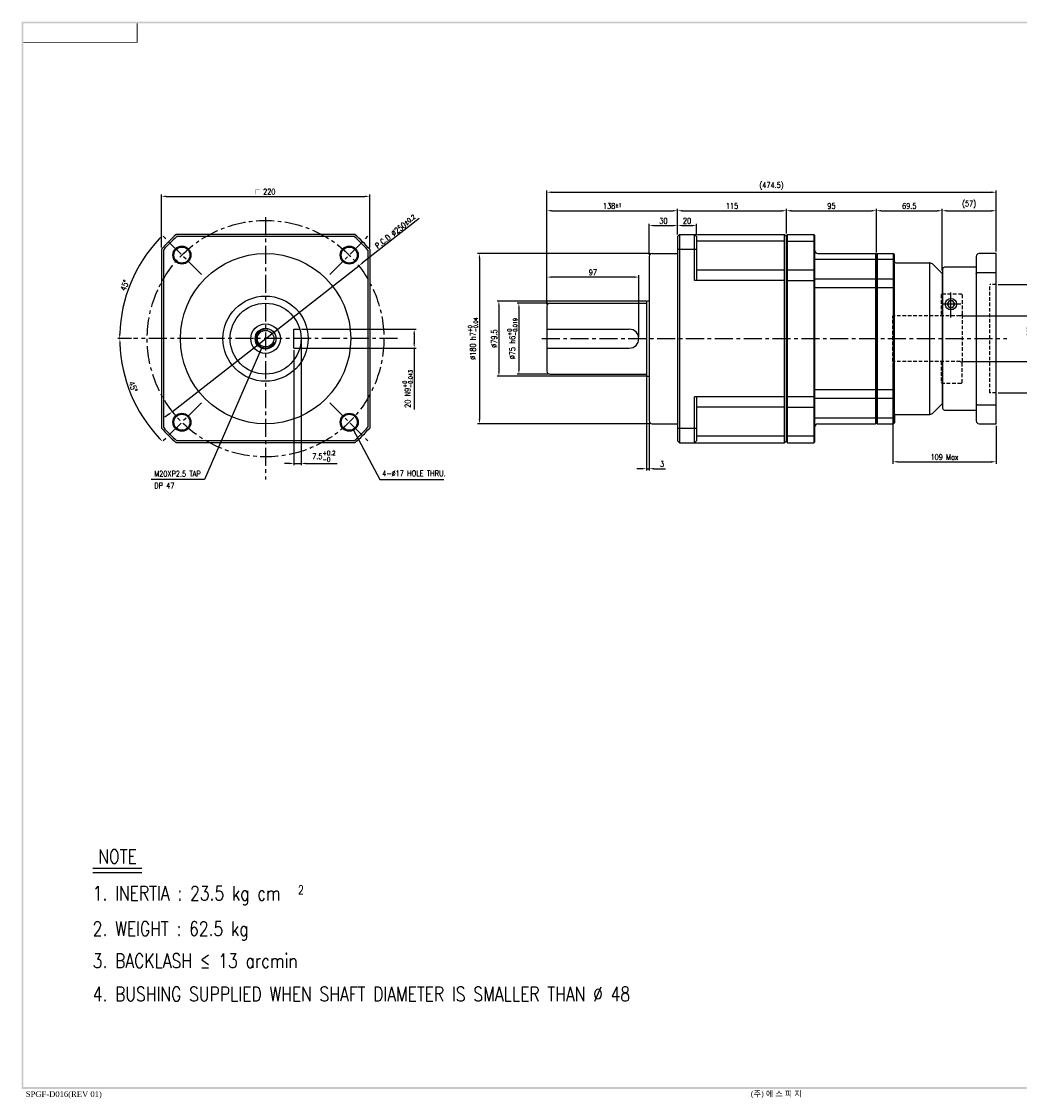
# Model space of a CAD drawing. Header units: inches. Extents: x -53 to 13571, y -3029 to 1121.
# Tile 1 of 2: x -53 to 474, y 552 to 1121. Entities that reach past the tile are written whole.
import ezdxf
from ezdxf.enums import TextEntityAlignment as Align

# ---------------------------------------------------------------- set-up
doc = ezdxf.new("R2010")
doc.units = ezdxf.units.IN
doc.header["$LTSCALE"] = 0.3
doc.linetypes.add('CENTER', pattern=[50.8, 31.75, -6.35, 6.35, -6.35])
doc.linetypes.add('HIDDEN', pattern=[9.525, 6.35, -3.175])
for name, color, linetype in [('02___PRT_ALL_AXES', 7, 'Continuous'), ('3', 3, 'Continuous'), ('7_ALL_FEATURES', 7, 'Continuous'), ('CENTER', 1, 'CENTER'), ('DIM', 3, 'Continuous'), ('M3', 9, 'Continuous'), ('OBJ', 7, 'Continuous'), ('외형선(ISO)', 7, 'Continuous')]:
    doc.layers.add(name, color=color, linetype=linetype)
doc.styles.add('ARIAL', font='TIMES.TTF', dxfattribs={"height": 45})
doc.styles.add('DUTCH', font='dutch.ttf', dxfattribs={"height": 4})
doc.styles.add('WHGTXT', font='simplex.shx', dxfattribs={"width": 0.8, "height": 3, "bigfont": 'whgtxt.shx'})
doc.dimstyles.new('WHGTXT', dxfattribs={"dimtxt": 3, "dimasz": 2.5, "dimexe": 1, "dimexo": 1, "dimgap": 0.8, "dimtad": 1, "dimdsep": 46, "dimtxsty": 'WHGTXT', "dimcen": 0, "dimclrd": 3, "dimclre": 3, "dimclrt": 3, "dimazin": 2, "dimtfac": 1, "dimtmove": 0, "dimatfit": 3, "dimfxl": 1, "dimtolj": 1, "dimtzin": 0, "dimarcsym": 0})
doc.dimstyles.new('WHGTXT$0', dxfattribs={"dimtxt": 3, "dimasz": 2.5, "dimexe": 1, "dimexo": 1, "dimgap": 1, "dimtad": 1, "dimdec": 4, "dimdsep": 46, "dimtxsty": 'WHGTXT', "dimcen": 0, "dimclrd": 3, "dimclre": 3, "dimclrt": 3, "dimadec": 0, "dimazin": 0, "dimtfac": 1, "dimtdec": 4, "dimtmove": 0, "dimatfit": 3, "dimfxl": 1, "dimtvp": 1, "dimtolj": 1, "dimtzin": 0, "dimlwd": -1, "dimlwe": -1, "dimarcsym": 0})
doc.dimstyles.new('WHGTXT$2', dxfattribs={"dimtxt": 3, "dimasz": 2.5, "dimexe": 1, "dimexo": 1, "dimgap": 1, "dimtad": 1, "dimdec": 4, "dimdsep": 46, "dimtxsty": 'WHGTXT', "dimcen": 0, "dimclrd": 3, "dimclre": 3, "dimclrt": 3, "dimadec": 0, "dimazin": 0, "dimtfac": 1, "dimtdec": 4, "dimtmove": 0, "dimatfit": 3, "dimfxl": 1, "dimtvp": 1, "dimtolj": 1, "dimtzin": 0, "dimlwd": -1, "dimlwe": -1, "dimarcsym": 0})
doc.dimstyles.new('WHGTXT$7', dxfattribs={"dimtxt": 3, "dimasz": 2.5, "dimexe": 1, "dimexo": 1, "dimgap": 1.5, "dimtad": 1, "dimdec": 4, "dimzin": 9, "dimdsep": 46, "dimtxsty": 'WHGTXT', "dimcen": 0, "dimclrd": 256, "dimclre": 256, "dimclrt": 256, "dimadec": 4, "dimazin": 2, "dimtp": 0.01, "dimtm": -0.01, "dimtfac": 1, "dimtdec": 4, "dimtmove": 0, "dimatfit": 3, "dimfxl": 1, "dimtzin": 0, "dimarcsym": 0})

# ---------------------------------------------------------------- blocks, each defined once
blk = doc.blocks.new('A$C1B8249F6')
at = {"layer": '3', "color": 9}
for points in [[(0, 5.71), (1, 6.71), (0, 569.88), (1, 568.88)], [(0, 569.88), (1, 568.88), (800.82, 569.88), (800.82, 568.88)], [(800.82, 5.71), (799.82, 6.71), (0, 5.71), (1, 6.71)]]:
    blk.add_trace(points, dxfattribs=at)
at = {"layer": 'M3', "const_width": 0.5}
blk.add_lwpolyline([(1, 558.88), (61, 558.88), (61, 568.88)], dxfattribs=at)
at = {"layer": 'M3'}
for s, style, p in [('SPGF-D016(REV 01)', 'ARIAL', (2.24, 1.43)), ('(주) 에 스 피 지', 'DUTCH', (385.21, 1.61))]:
    blk.add_text(s, height=3, dxfattribs=dict(at, style=style)).set_placement(p)
blk = doc.blocks.new('*D211')
at = {"color": 3, "lineweight": -2}
for p, q in [((156.74, 1016.66), (126.83, 993.27)), ((26.38, 914.73), (124.86, 991.73)), ((24.41, 913.19), (22.45, 911.65))]:
    blk.add_line(p, q, dxfattribs=at)
at = {"color": 3}
for points in [[(126.57, 993.6), (127.08, 992.94), (124.86, 991.73)], [(24.16, 913.52), (24.67, 912.86), (26.38, 914.73)]]:
    blk.add_solid(points, dxfattribs=at)
at = {"layer": 'Defpoints', "color": 0}
for p in [(124.86, 991.73), (26.38, 914.73)]:
    blk.add_point(p, dxfattribs=at)
at = {"color": 3, "insert": (144.27, 1009.83), "char_height": 3, "attachment_point": 5, "rotation": 38.0218, "style": 'WHGTXT'}
blk.add_mtext('\\A2;P.C.D ∅250{\\H2.400000;±0.2}', dxfattribs=at)
blk = doc.blocks.new('*D212')
at = {"color": 3}
for p, q in [((20.62, 1001.47), (20.62, 1029.44)), ((23.12, 1028.44), (128.12, 1028.44)), ((130.62, 1001.47), (130.62, 1029.44))]:
    blk.add_line(p, q, dxfattribs=at)
for points in [[(23.12, 1028.86), (23.12, 1028.03), (20.62, 1028.44)], [(128.12, 1028.86), (128.12, 1028.03), (130.62, 1028.44)]]:
    blk.add_solid(points, dxfattribs=at)
at = {"layer": 'Defpoints', "color": 0}
for p in [(130.62, 1028.44), (20.62, 1000.47), (130.62, 1000.47)]:
    blk.add_point(p, dxfattribs=at)
at = {"color": 3, "insert": (75.55, 1030.94), "char_height": 3, "attachment_point": 5, "style": 'WHGTXT'}
blk.add_mtext('\\A1;{\\Famgdt|c129;o} 220', dxfattribs=at)
blk = doc.blocks.new('*D213')
at = {"layer": '3', "color": 3}
for p, q in [((94.37, 952.23), (94.37, 886.28)), ((90.62, 947.23), (90.62, 886.28)), ((88.12, 887.28), (85.62, 887.28)), ((90.62, 887.28), (94.37, 887.28)), ((96.87, 887.28), (113.48, 887.28))]:
    blk.add_line(p, q, dxfattribs=at)
for points in [[(88.12, 887.69), (88.12, 886.86), (90.62, 887.28)], [(96.87, 887.69), (96.87, 886.86), (94.37, 887.28)]]:
    blk.add_solid(points, dxfattribs=at)
at = {"layer": 'Defpoints', "color": 0}
for p in [(94.37, 953.23), (90.62, 948.23), (94.37, 887.28)]:
    blk.add_point(p, dxfattribs=at)
at = {"layer": '3', "color": 3, "insert": (106.43, 891.08), "char_height": 3, "attachment_point": 5, "style": 'WHGTXT'}
blk.add_mtext('\\A1;7.5{\\H2.400000;\\S+0.2^ -0;}', dxfattribs=at)
blk = doc.blocks.new('*D214')
at = {"color": 3}
for p, q in [((94.69, 958.23), (155.13, 958.23)), ((154.13, 955.73), (154.13, 950.73)), ((94.69, 948.23), (155.13, 948.23)), ((154.13, 948.23), (154.13, 915.72))]:
    blk.add_line(p, q, dxfattribs=at)
for points in [[(153.72, 955.73), (154.55, 955.73), (154.13, 958.23)], [(153.72, 950.73), (154.55, 950.73), (154.13, 948.23)]]:
    blk.add_solid(points, dxfattribs=at)
at = {"layer": 'Defpoints', "color": 0}
for p in [(93.69, 958.23), (93.69, 948.23), (154.13, 948.23)]:
    blk.add_point(p, dxfattribs=at)
at = {"color": 3, "insert": (150.65, 926.65), "char_height": 3, "attachment_point": 5, "rotation": 90, "style": 'WHGTXT'}
blk.add_mtext('\\A1;20 N9{}{\\H0.71x;\\C3;\\S+0^ -0.043;}', dxfattribs=at)
blk = doc.blocks.new('*D215')
at = {"color": 3}
blk.add_line((4.86, 953.23), (-2.34, 953.23), dxfattribs=at)
blk.add_arc((75.62, 953.23), 76.96, 181.8614, 223.1386, dxfattribs=at)
for points in [[(-1.71, 950.72), (-0.88, 950.74), (-1.34, 953.23)], [(19.76, 900.9), (19.17, 900.32), (21.2, 898.81)]]:
    blk.add_solid(points, dxfattribs=at)
at = {"layer": 'Defpoints', "color": 0}
for p in [(5.86, 953.23), (145.38, 953.23), (41.73, 919.34), (8.97, 914.75), (21.12, 898.73)]:
    blk.add_point(p, dxfattribs=at)
at = {"color": 3, "insert": (5.64, 927.8), "char_height": 3, "attachment_point": 5, "rotation": 289.9719, "style": 'WHGTXT'}
blk.add_mtext('\\A1;45°', dxfattribs=at)
blk = doc.blocks.new('*D216')
at = {"color": 3}
blk.add_line((4.86, 953.23), (-2.45, 953.23), dxfattribs=at)
blk.add_arc((75.62, 953.23), 77.07, 136.8586, 178.1414, dxfattribs=at)
for points in [[(19.08, 1006.22), (19.68, 1005.64), (21.12, 1007.73)], [(-0.99, 955.72), (-1.83, 955.74), (-1.45, 953.23)]]:
    blk.add_solid(points, dxfattribs=at)
at = {"layer": 'Defpoints', "color": 0}
for p in [(21.12, 1007.73), (8.88, 991.77), (41.73, 987.12), (5.86, 953.23), (145.38, 953.23)]:
    blk.add_point(p, dxfattribs=at)
at = {"color": 3, "insert": (1.22, 981.44), "char_height": 3, "attachment_point": 5, "rotation": 69.2361, "style": 'WHGTXT'}
blk.add_mtext('\\A1;45°', dxfattribs=at)
blk = doc.blocks.new('*D217')
at = {"color": 3}
for p, q in [((224.28, 971.48), (224.28, 986.77)), ((270.28, 985.77), (226.78, 985.77)), ((272.78, 954.23), (272.78, 986.77))]:
    blk.add_line(p, q, dxfattribs=at)
for points in [[(226.78, 986.19), (226.78, 985.35), (224.28, 985.77)], [(270.28, 986.19), (270.28, 985.35), (272.78, 985.77)]]:
    blk.add_solid(points, dxfattribs=at)
at = {"layer": 'Defpoints', "color": 0}
for p in [(224.28, 985.77), (224.28, 970.48), (272.78, 953.23)]:
    blk.add_point(p, dxfattribs=at)
at = {"color": 3, "insert": (248.53, 988.27), "char_height": 3, "attachment_point": 5, "style": 'WHGTXT'}
blk.add_mtext('\\A1;97', dxfattribs=at)
blk = doc.blocks.new('*D218')
at = {"color": 3}
for p, q in [((224.28, 971.48), (224.28, 1031.62)), ((226.78, 1030.62), (459.03, 1030.62)), ((461.53, 999.23), (461.53, 1031.62))]:
    blk.add_line(p, q, dxfattribs=at)
for points in [[(226.78, 1031.04), (226.78, 1030.21), (224.28, 1030.62)], [(459.03, 1031.04), (459.03, 1030.21), (461.53, 1030.62)]]:
    blk.add_solid(points, dxfattribs=at)
at = {"layer": 'Defpoints', "color": 0}
for p in [(461.53, 1030.62), (461.53, 998.23), (224.28, 970.48)]:
    blk.add_point(p, dxfattribs=at)
at = {"color": 3, "insert": (342.9, 1033.91), "char_height": 3, "attachment_point": 5, "style": 'WHGTXT'}
blk.add_mtext('\\A1;(474.5)', dxfattribs=at)
blk = doc.blocks.new('*D219')
at = {"color": 3}
for p, q in [((278.28, 997.73), (278.28, 1014.01)), ((293.28, 1008.23), (293.28, 1014.01)), ((280.78, 1013.01), (290.78, 1013.01))]:
    blk.add_line(p, q, dxfattribs=at)
for points in [[(280.78, 1013.43), (280.78, 1012.59), (278.28, 1013.01)], [(290.78, 1013.43), (290.78, 1012.59), (293.28, 1013.01)]]:
    blk.add_solid(points, dxfattribs=at)
at = {"layer": 'Defpoints', "color": 0}
for p in [(293.28, 1013.01), (293.28, 1007.23), (278.28, 996.73)]:
    blk.add_point(p, dxfattribs=at)
at = {"color": 3, "insert": (285.78, 1015.51), "char_height": 3, "attachment_point": 5, "style": 'WHGTXT'}
blk.add_mtext('\\A1;30', dxfattribs=at)
blk = doc.blocks.new('*D220')
at = {"color": 3}
for p, q in [((224.28, 971.48), (224.28, 1021.85)), ((226.78, 1020.85), (290.78, 1020.85)), ((293.28, 1008.23), (293.28, 1021.85))]:
    blk.add_line(p, q, dxfattribs=at)
for points in [[(226.78, 1021.26), (226.78, 1020.43), (224.28, 1020.85)], [(290.78, 1021.26), (290.78, 1020.43), (293.28, 1020.85)]]:
    blk.add_solid(points, dxfattribs=at)
at = {"layer": 'Defpoints', "color": 0}
for p in [(293.28, 1020.85), (293.28, 1007.23), (224.28, 970.48)]:
    blk.add_point(p, dxfattribs=at)
at = {"color": 3, "insert": (258.78, 1023.35), "char_height": 3, "attachment_point": 5, "style": 'WHGTXT'}
blk.add_mtext('\\A2;138{\\H2.100000;±1}', dxfattribs=at)
blk = doc.blocks.new('*D221')
at = {"color": 3}
for p, q in [((293.28, 1008.23), (293.28, 1021.85)), ((295.78, 1020.85), (348.28, 1020.85)), ((350.78, 1008.73), (350.78, 1021.85))]:
    blk.add_line(p, q, dxfattribs=at)
for points in [[(295.78, 1021.26), (295.78, 1020.43), (293.28, 1020.85)], [(348.28, 1021.26), (348.28, 1020.43), (350.78, 1020.85)]]:
    blk.add_solid(points, dxfattribs=at)
at = {"layer": 'Defpoints', "color": 0}
for p in [(350.78, 1020.85), (350.78, 1007.73), (293.28, 1007.23)]:
    blk.add_point(p, dxfattribs=at)
at = {"color": 3, "insert": (322.03, 1023.35), "char_height": 3, "attachment_point": 5, "style": 'WHGTXT'}
blk.add_mtext('\\A1;115', dxfattribs=at)
blk = doc.blocks.new('*D222')
at = {"color": 3}
for p, q in [((350.78, 1008.73), (350.78, 1021.85)), ((353.28, 1020.85), (395.78, 1020.85)), ((398.28, 998.73), (398.28, 1021.85))]:
    blk.add_line(p, q, dxfattribs=at)
for points in [[(353.28, 1021.26), (353.28, 1020.43), (350.78, 1020.85)], [(395.78, 1021.26), (395.78, 1020.43), (398.28, 1020.85)]]:
    blk.add_solid(points, dxfattribs=at)
at = {"layer": 'Defpoints', "color": 0}
for p in [(398.28, 1020.85), (350.78, 1007.73), (398.28, 997.73)]:
    blk.add_point(p, dxfattribs=at)
at = {"color": 3, "insert": (374.53, 1023.35), "char_height": 3, "attachment_point": 5, "style": 'WHGTXT'}
blk.add_mtext('\\A1;95', dxfattribs=at)
blk = doc.blocks.new('*D223')
at = {"color": 3}
for p, q in [((398.28, 998.73), (398.28, 1021.85)), ((400.78, 1020.85), (430.53, 1020.85)), ((433.03, 989.23), (433.03, 1021.85))]:
    blk.add_line(p, q, dxfattribs=at)
for points in [[(400.78, 1021.26), (400.78, 1020.43), (398.28, 1020.85)], [(430.53, 1021.26), (430.53, 1020.43), (433.03, 1020.85)]]:
    blk.add_solid(points, dxfattribs=at)
at = {"layer": 'Defpoints', "color": 0}
for p in [(433.03, 1020.85), (398.28, 997.73), (433.03, 988.23)]:
    blk.add_point(p, dxfattribs=at)
at = {"color": 3, "insert": (415.65, 1023.35), "char_height": 3, "attachment_point": 5, "style": 'WHGTXT'}
blk.add_mtext('\\A1;69.5', dxfattribs=at)
blk = doc.blocks.new('*D224')
at = {"color": 3}
for p, q in [((433.03, 989.23), (433.03, 1021.85)), ((435.53, 1020.85), (459.03, 1020.85)), ((461.53, 999.23), (461.53, 1021.85))]:
    blk.add_line(p, q, dxfattribs=at)
for points in [[(435.53, 1021.26), (435.53, 1020.43), (433.03, 1020.85)], [(459.03, 1021.26), (459.03, 1020.43), (461.53, 1020.85)]]:
    blk.add_solid(points, dxfattribs=at)
at = {"layer": 'Defpoints', "color": 0}
for p in [(461.53, 1020.85), (461.53, 998.23), (433.03, 988.23)]:
    blk.add_point(p, dxfattribs=at)
at = {"color": 3, "insert": (447.28, 1024.13), "char_height": 3, "attachment_point": 5, "style": 'WHGTXT'}
blk.add_mtext('\\A1;(57)', dxfattribs=at)
blk = doc.blocks.new('*D227')
at = {"color": 3}
for p, q in [((293.28, 1008.23), (293.28, 1014.01)), ((303.28, 1008.28), (303.28, 1014.01)), ((295.78, 1013.01), (300.78, 1013.01))]:
    blk.add_line(p, q, dxfattribs=at)
for points in [[(295.78, 1013.43), (295.78, 1012.59), (293.28, 1013.01)], [(300.78, 1013.43), (300.78, 1012.59), (303.28, 1013.01)]]:
    blk.add_solid(points, dxfattribs=at)
at = {"layer": 'Defpoints', "color": 0}
for p in [(303.28, 1013.01), (293.28, 1007.23), (303.28, 1007.28)]:
    blk.add_point(p, dxfattribs=at)
at = {"color": 3, "insert": (298.28, 1015.51), "char_height": 3, "attachment_point": 5, "style": 'WHGTXT'}
blk.add_mtext('\\A1;20', dxfattribs=at)
blk = doc.blocks.new('*D230')
at = {"layer": '3', "color": 3}
for p, q in [((278.78, 998.23), (187.62, 998.23)), ((188.62, 995.73), (188.62, 910.73)), ((278.78, 908.23), (187.62, 908.23))]:
    blk.add_line(p, q, dxfattribs=at)
for points in [[(188.2, 995.73), (189.03, 995.73), (188.62, 998.23)], [(188.2, 910.73), (189.03, 910.73), (188.62, 908.23)]]:
    blk.add_solid(points, dxfattribs=at)
at = {"layer": 'Defpoints', "color": 0}
for p in [(279.78, 998.23), (188.62, 908.23), (279.78, 908.23)]:
    blk.add_point(p, dxfattribs=at)
at = {"layer": '3', "color": 3, "insert": (185.13, 953.23), "char_height": 3, "attachment_point": 5, "rotation": 90, "style": 'WHGTXT'}
blk.add_mtext('\\A1;%%c180 h7{}{\\H0.71x;\\C3;\\S+0^ -0.04;}', dxfattribs=at)
blk = doc.blocks.new('*D231')
at = {"layer": '3', "color": 3}
for p, q in [((224.78, 971.98), (208.44, 971.98)), ((209.44, 969.48), (209.44, 936.98)), ((224.78, 934.48), (208.44, 934.48))]:
    blk.add_line(p, q, dxfattribs=at)
for points in [[(209.02, 969.48), (209.86, 969.48), (209.44, 971.98)], [(209.02, 936.98), (209.86, 936.98), (209.44, 934.48)]]:
    blk.add_solid(points, dxfattribs=at)
at = {"layer": 'Defpoints', "color": 0}
for p in [(225.78, 971.98), (209.44, 934.48), (225.78, 934.48)]:
    blk.add_point(p, dxfattribs=at)
at = {"layer": '3', "color": 3, "insert": (205.96, 953.23), "char_height": 3, "attachment_point": 5, "rotation": 90, "style": 'WHGTXT'}
blk.add_mtext('\\A1;%%c75 h6{}{\\H0.71x;\\C3;\\S+0^ -0.019;}', dxfattribs=at)
blk = doc.blocks.new('*D232')
at = {"layer": '3', "color": 3, "lineweight": -2}
for p, q in [((443.53, 965.23), (483.96, 965.23)), ((482.96, 962.73), (482.96, 943.73)), ((443.53, 941.23), (483.96, 941.23))]:
    blk.add_line(p, q, dxfattribs=at)
at = {"layer": '3', "color": 3}
for points in [[(482.55, 962.73), (483.38, 962.73), (482.96, 965.23)], [(482.55, 943.73), (483.38, 943.73), (482.96, 941.23)]]:
    blk.add_solid(points, dxfattribs=at)
at = {"layer": 'Defpoints', "color": 0}
for p in [(442.53, 965.23), (442.53, 941.23), (482.96, 941.23)]:
    blk.add_point(p, dxfattribs=at)
at = {"layer": '3', "color": 3, "insert": (480.06, 952.99), "char_height": 3, "attachment_point": 5, "rotation": 90, "style": 'WHGTXT'}
blk.add_mtext('\\A1;%%c48{\\H1.800000;\\S+0.02^ -0;}', dxfattribs=at)
blk = doc.blocks.new('*D233')
at = {"layer": '3', "color": 3}
for p, q in [((462.53, 981.81), (495.77, 981.81)), ((494.77, 979.31), (494.77, 927.16)), ((462.53, 924.66), (495.77, 924.66))]:
    blk.add_line(p, q, dxfattribs=at)
for points in [[(494.35, 979.31), (495.18, 979.31), (494.77, 981.81)], [(494.35, 927.16), (495.18, 927.16), (494.77, 924.66)]]:
    blk.add_solid(points, dxfattribs=at)
at = {"layer": 'Defpoints', "color": 0}
for p in [(461.53, 981.81), (461.53, 924.66), (494.77, 924.66)]:
    blk.add_point(p, dxfattribs=at)
at = {"layer": '3', "color": 3, "insert": (491.28, 953.23), "char_height": 3, "attachment_point": 5, "rotation": 90, "style": 'WHGTXT'}
blk.add_mtext('\\A1;%%c114.3 H7{}{\\H0.71x;\\C3;\\S+0.046^ -0;}', dxfattribs=at)
blk = doc.blocks.new('*D234')
at = {"color": 3}
for p, q in [((407.03, 940.23), (407.03, 887.15)), ((461.53, 907.23), (461.53, 887.15)), ((409.53, 888.15), (459.03, 888.15))]:
    blk.add_line(p, q, dxfattribs=at)
for points in [[(409.53, 888.57), (409.53, 887.73), (407.03, 888.15)], [(459.03, 888.57), (459.03, 887.73), (461.53, 888.15)]]:
    blk.add_solid(points, dxfattribs=at)
at = {"layer": 'Defpoints', "color": 0}
for p in [(407.03, 941.23), (461.53, 908.23), (461.53, 888.15)]:
    blk.add_point(p, dxfattribs=at)
at = {"color": 3, "insert": (434.28, 890.65), "char_height": 3, "attachment_point": 5, "style": 'WHGTXT'}
blk.add_mtext('\\A1;109 Max', dxfattribs=at)
blk = doc.blocks.new('*D235')
at = {"color": 3}
for p, q in [((276.78, 973.11), (197.88, 973.11)), ((198.88, 970.61), (198.88, 935.86)), ((276.78, 933.36), (197.88, 933.36))]:
    blk.add_line(p, q, dxfattribs=at)
for points in [[(198.46, 970.61), (199.3, 970.61), (198.88, 973.11)], [(198.46, 935.86), (199.3, 935.86), (198.88, 933.36)]]:
    blk.add_solid(points, dxfattribs=at)
at = {"layer": 'Defpoints', "color": 0}
for p in [(277.78, 973.11), (198.88, 933.36), (277.78, 933.36)]:
    blk.add_point(p, dxfattribs=at)
at = {"color": 3, "insert": (196.38, 953.23), "char_height": 3, "attachment_point": 5, "rotation": 90, "style": 'WHGTXT'}
blk.add_mtext('\\A1;%%c79.5', dxfattribs=at)
blk = doc.blocks.new('*D236')
at = {"color": 3}
for p, q in [((276.78, 933.36), (276.78, 883.48)), ((278.28, 908.73), (278.28, 883.48)), ((274.28, 884.48), (271.78, 884.48)), ((276.78, 884.48), (278.28, 884.48)), ((280.78, 884.48), (286.88, 884.48))]:
    blk.add_line(p, q, dxfattribs=at)
for points in [[(274.28, 884.9), (274.28, 884.07), (276.78, 884.48)], [(280.78, 884.9), (280.78, 884.07), (278.28, 884.48)]]:
    blk.add_solid(points, dxfattribs=at)
at = {"layer": 'Defpoints', "color": 0}
for p in [(276.78, 934.36), (278.28, 909.73), (278.28, 884.48)]:
    blk.add_point(p, dxfattribs=at)
at = {"color": 3, "insert": (285.08, 886.98), "char_height": 3, "attachment_point": 5, "style": 'WHGTXT'}
blk.add_mtext('\\A1;3', dxfattribs=at)

msp = doc.modelspace()

# ---------------------------------------------------------------- linework, layer by layer
for p, q in [((122.85651, 1008.2302), (28.384292, 1008.2302)), ((293.276939, 1007.2302), (294.276939, 1008.2302)), ((294.276939, 1008.2302), (349.776939, 1008.2302)), ((302.276939, 1008.2302), (303.276939, 1007.2302)), ((348.913646, 1008.2302), (349.776939, 1008.2302)), ((349.776939, 1008.2302), (350.776939, 1007.2302)), ((350.776939, 1007.7302), (351.276939, 1008.2302)), ((350.776939, 899.2302), (350.776939, 1007.7302)), ((351.276939, 1008.2302), (365.276939, 1008.2302)), ((365.276939, 1008.2302), (365.776939, 1007.7302)), ((365.776939, 898.7302), (365.776939, 1007.7302)), ((293.276939, 1007.2302), (293.276939, 899.2302)), ((303.276939, 1007.2302), (303.276939, 983.954783)), ((349.776939, 1004.756285), (303.276939, 1004.756285)), ((20.620401, 1000.466309), (20.620401, 905.994091)), ((130.620401, 1000.466309), (130.620401, 905.994091)), ((278.276939, 996.7302), (278.276939, 909.7302)), ((279.776939, 998.2302), (293.276939, 998.2302)), ((293.276939, 1000.466309), (303.276939, 1000.466309)), ((398.276939, 997.7302), (398.276939, 921.641008)), ((426.491405, 913.2302), (426.491405, 993.2302)), ((349.776939, 989.4802), (303.276939, 989.4802)), ((349.776939, 983.954783), (302.276939, 983.954783)), ((224.276939, 970.4802), (224.276939, 935.9802)), ((225.776939, 971.9802), (276.776939, 971.9802)), ((276.776939, 972.1052), (276.776939, 934.4802)), ((278.276939, 973.1052), (277.776939, 973.1052)), ((90.620401, 958.2302), (93.691441, 958.2302)), ((90.620401, 948.2302), (90.620401, 958.2302)), ((224.276939, 958.2302), (267.776939, 958.2302)), ((90.620401, 948.2302), (93.691441, 948.2302)), ((224.276939, 948.2302), (267.776939, 948.2302)), ((225.776939, 934.4802), (276.776939, 934.4802)), ((276.776939, 934.4802), (276.776939, 934.3552)), ((277.776939, 933.3552), (278.276939, 933.3552)), ((349.776939, 922.505617), (302.276939, 922.505617)), ((303.276939, 922.505617), (303.276939, 899.2302)), ((349.776939, 916.9802), (303.276939, 916.9802)), ((398.276939, 921.641008), (398.276939, 908.7302)), ((433.026939, 918.7302), (433.026939, 918.2302)), ((279.776939, 908.2302), (293.276939, 908.2302)), ((293.276939, 905.994091), (303.276939, 905.994091)), ((349.776939, 901.704114), (303.276939, 901.704114)), ((365.276939, 901.704114), (351.276939, 901.704114)), ((122.85651, 898.2302), (28.384292, 898.2302)), ((293.276939, 899.2302), (294.276939, 898.2302)), ((294.276939, 898.2302), (349.776939, 898.2302)), ((303.276939, 899.2302), (302.276939, 898.2302)), ((349.776939, 898.2302), (350.776939, 899.2302)), ((350.776939, 899.2302), (350.776939, 898.7302)), ((350.776939, 898.7302), (351.276939, 898.2302)), ((351.276939, 898.2302), (365.276939, 898.2302)), ((365.276939, 898.2302), (365.776939, 898.7302))]:
    msp.add_line(p, q)
msp.add_lwpolyline([(436.651939, 973.21225), (435.651939, 971.4802), (436.651939, 969.748149), (438.651939, 969.748149), (439.651939, 971.4802), (438.651939, 973.21225)], close=True)
for centre, radius in [((31.426227, 997.424373), 4.25), ((75.620401, 953.2302), 45), ((119.814574, 997.424373), 4.25), ((75.620401, 953.2302), 22.5), ((437.651939, 971.4802), 3), ((75.620401, 953.2302), 18.75), ((75.620401, 953.2302), 7.809401), ((75.620401, 953.2302), 5.5), ((75.620401, 953.2302), 4.375), ((31.426227, 909.036026), 4.25), ((119.814574, 909.036026), 4.25)]:
    msp.add_circle(centre, radius)
for centre, radius, start, end in [((75.620401, 953.2302), 72.5, 130.65724864, 139.34275136), ((75.620401, 953.2302), 72.5, 40.65724864, 49.34275136), ((279.776939, 996.7302), 1.5, 90, 180), ((367.276939, 999.7302), 1.5, 180, 270), ((225.776939, 970.4802), 1.5, 90, 180), ((277.776939, 972.1052), 1, 90, 180), ((267.776939, 953.2302), 5, 270, 90), ((225.776939, 935.9802), 1.5, 180, 270), ((277.776939, 934.3552), 1, 180, 270), ((75.620401, 953.2302), 72.5, 220.65724864, 229.34275136), ((75.620401, 953.2302), 72.5, 310.65724864, 319.34275136), ((279.776939, 909.7302), 1.5, 180, 270), ((367.276939, 906.7302), 1.5, 90, 180)]:
    msp.add_arc(centre, radius, start, end)
at = {"layer": '02___PRT_ALL_AXES', "color": 7, "linetype": 'Continuous'}
for p, q in [((408.526939, 993.2302), (426.491405, 993.2302)), ((408.526939, 993.2302), (426.491405, 993.2302)), ((428.259172, 992.497967), (433.026939, 987.7302)), ((428.259172, 992.497967), (433.026939, 987.7302)), ((428.259172, 913.962433), (433.026939, 918.7302)), ((408.526939, 913.2302), (426.491405, 913.2302))]:
    msp.add_line(p, q, dxfattribs=at)
at = {"layer": '3'}
for p, q in [((294.276939, 1008.2302), (294.276939, 898.2302)), ((302.276939, 983.954783), (302.276939, 1008.2302)), ((349.776939, 898.2302), (349.776939, 1008.2302)), ((351.276939, 898.2302), (351.276939, 1008.2302)), ((365.276939, 1008.2302), (365.276939, 898.2302)), ((122.484566, 1007.2302), (28.756235, 1007.2302)), ((21.620401, 1000.094365), (21.620401, 906.366034)), ((129.620401, 1000.094365), (129.620401, 906.366034)), ((397.776939, 998.2302), (397.776939, 921.641008)), ((398.776939, 998.2302), (398.776939, 921.641008)), ((407.276939, 908.2302), (407.276939, 998.2302)), ((302.276939, 898.2302), (302.276939, 922.505617)), ((397.776939, 921.641008), (397.776939, 908.2302)), ((398.776939, 921.641008), (398.776939, 908.2302)), ((122.484566, 899.2302), (28.756235, 899.2302)), ((-15.538641, 673.331002), (10.337817, 673.331002)), ((-15.538641, 671.038967), (10.337817, 671.038967))]:
    msp.add_line(p, q, dxfattribs=at)
for centre in [(31.426227, 997.424373), (119.814574, 997.424373), (31.426227, 909.036026), (119.814574, 909.036026)]:
    msp.add_circle(centre, 4.75, dxfattribs=at)
for radius, start, end in [(71.5, 130.95323946, 139.04676054), (71.5, 40.95323946, 49.04676054), (5, 75.91562941, 339.29189123), (71.5, 220.95323946, 229.04676054), (71.5, 310.95323946, 319.04676054)]:
    msp.add_arc((75.620401, 953.2302), radius, start, end, dxfattribs=at)
at = {"layer": '7_ALL_FEATURES', "color": 7, "linetype": 'Continuous'}
for p, q in [((407.276939, 998.2302), (407.776939, 997.7302)), ((407.776939, 912.4802), (407.776939, 997.7302)), ((407.776939, 912.4802), (407.776939, 908.7302)), ((407.276939, 908.2302), (407.776939, 908.7302))]:
    msp.add_line(p, q, dxfattribs=at)
for centre, radius, start, end in [((408.526939, 993.9802), 0.75, 180, 270), ((408.526939, 993.9802), 0.75, 180, 270), ((426.491405, 990.7302), 2.5, 45, 90), ((426.491405, 990.7302), 2.5, 45, 90), ((408.526939, 912.4802), 0.75, 90, 180), ((426.491405, 915.7302), 2.5, 270, 315)]:
    msp.add_arc(centre, radius, start, end, dxfattribs=at)
at = {"layer": 'CENTER'}
for p, q in [((75.620401, 1017.52426), (75.620401, 878.867187)), ((41.734055, 987.116545), (21.118398, 1007.732202)), ((109.506746, 987.116545), (130.122403, 1007.732202)), ((437.651939, 964.358526), (437.651939, 978.601873)), ((437.651939, 966.203928), (437.651939, 976.756472)), ((442.928211, 971.4802), (432.375667, 971.4802)), ((145.382286, 953.2302), (5.858515, 953.2302)), ((221.51288, 953.2302), (467.110513, 953.2302)), ((41.734055, 919.343854), (21.118398, 898.728197)), ((109.506746, 919.343854), (130.122403, 898.728197))]:
    msp.add_line(p, q, dxfattribs=at)
msp.add_circle((75.620401, 953.2302), 62.5, dxfattribs=at)
at = {"layer": 'OBJ', "ltscale": 25.4}
for p, q in [((365.276939, 1004.667093), (351.276939, 1004.667093)), ((367.276939, 998.2302), (397.776939, 998.2302)), ((397.776939, 998.2302), (398.276939, 997.7302)), ((398.276939, 997.7302), (398.776939, 998.2302)), ((398.776939, 998.2302), (407.276939, 998.2302)), ((397.776939, 995.141008), (365.776939, 995.141008)), ((407.276939, 995.141008), (398.776939, 995.141008)), ((365.276939, 989.391008), (351.276939, 989.391008)), ((365.276939, 983.865591), (351.276939, 983.865591)), ((397.776939, 984.641008), (365.776939, 984.641008)), ((397.776939, 980.182642), (365.776939, 980.182642)), ((407.276939, 984.641008), (398.776939, 984.641008)), ((407.276939, 980.182642), (398.776939, 980.182642)), ((365.276939, 922.416425), (351.276939, 922.416425)), ((397.776939, 926.099373), (365.776939, 926.099373)), ((407.276939, 926.099373), (398.776939, 926.099373)), ((365.276939, 916.891008), (351.276939, 916.891008)), ((397.776939, 921.641008), (365.776939, 921.641008)), ((407.276939, 921.641008), (398.776939, 921.641008)), ((397.776939, 911.141008), (365.776939, 911.141008)), ((407.276939, 911.141008), (398.776939, 911.141008)), ((367.276939, 908.2302), (397.776939, 908.2302)), ((397.776939, 908.2302), (398.276939, 908.7302)), ((397.776939, 908.2302), (398.276939, 908.7302)), ((398.276939, 908.7302), (398.776939, 908.2302)), ((398.776939, 908.2302), (407.276939, 908.2302))]:
    msp.add_line(p, q, dxfattribs=at)
at = {"layer": 'OBJ', "color": 2, "linetype": 'HIDDEN'}
for p, q in [((458.276939, 924.6552), (458.276939, 981.8052)), ((461.526939, 981.8052), (458.276939, 981.8052)), ((433.026939, 976.9802), (432.526939, 976.4802)), ((432.526939, 976.4802), (432.526939, 965.225057)), ((433.026939, 976.9802), (443.026939, 976.9802)), ((443.526939, 976.4802), (443.026939, 976.9802)), ((443.526939, 976.4802), (443.526939, 965.802407)), ((407.026939, 941.225057), (407.026939, 965.225057)), ((442.526939, 965.225057), (407.026939, 965.225057)), ((442.526939, 965.225057), (443.526939, 965.802407)), ((443.526939, 965.802407), (443.526939, 940.657199)), ((442.526939, 941.225057), (407.026939, 941.225057)), ((432.526939, 941.225057), (432.526939, 929.9802)), ((442.526939, 941.225057), (443.526939, 940.657199)), ((443.526939, 929.9802), (443.526939, 940.657199)), ((433.026939, 929.4802), (432.526939, 929.9802)), ((443.026939, 929.4802), (433.026939, 929.4802)), ((443.526939, 929.9802), (443.026939, 929.4802)), ((461.526939, 924.6552), (458.276939, 924.6552))]:
    msp.add_line(p, q, dxfattribs=at)
at = {"layer": '외형선(ISO)'}
for p, q in [((451.026939, 996.7302), (451.026939, 909.7302)), ((461.526939, 998.2302), (452.526939, 998.2302)), ((461.526939, 908.2302), (461.526939, 998.2302)), ((451.026939, 990.9802), (434.276939, 990.9802)), ((433.026939, 988.2302), (433.026939, 918.2302)), ((433.276939, 988.2302), (433.026939, 988.2302)), ((433.276939, 989.9802), (433.276939, 916.4802)), ((452.526939, 988.215911), (461.526939, 988.215911)), ((433.026939, 918.2302), (433.276939, 918.2302)), ((433.276939, 918.2302), (433.276939, 916.4802)), ((452.526939, 918.244488), (461.526939, 918.244488)), ((434.276939, 915.4802), (451.026939, 915.4802)), ((451.026939, 915.4802), (451.026939, 909.7302)), ((452.526939, 908.2302), (461.526939, 908.2302))]:
    msp.add_line(p, q, dxfattribs=at)
at = {"layer": '외형선(ISO)', "flags": 128}
for points in [[(451.026939, 987.697575), (451.029993, 987.73087), (451.039145, 987.763998), (451.054376, 987.79686), (451.075663, 987.829347), (451.102932, 987.861302), (451.13612, 987.892618), (451.17517, 987.923198), (451.21991, 987.952869), (451.270158, 987.981491), (451.325784, 988.008973), (451.386655, 988.035219), (451.45264, 988.060133), (451.523605, 988.083622), (451.599096, 988.1055), (451.678713, 988.125634), (451.762214, 988.143954), (451.849356, 988.160384), (451.9399, 988.174851), (452.033505, 988.187265), (452.129306, 988.197501), (452.226877, 988.205511), (452.325892, 988.211269), (452.426022, 988.214745), (452.526939, 988.215911)], [(451.026939, 918.762824), (451.029993, 918.729529), (451.039145, 918.696401), (451.054376, 918.66354), (451.075663, 918.631053), (451.102932, 918.599098), (451.13612, 918.567781), (451.17517, 918.537202), (451.21991, 918.507531), (451.270158, 918.478908), (451.325784, 918.451426), (451.386655, 918.425181), (451.45264, 918.400266), (451.523605, 918.376777), (451.599096, 918.3549), (451.678713, 918.334765), (451.762214, 918.316445), (451.849356, 918.300016), (451.9399, 918.285549), (452.033505, 918.273134), (452.129306, 918.262899), (452.226877, 918.254888), (452.325892, 918.24913), (452.426022, 918.245654), (452.526939, 918.244488)]]:
    msp.add_lwpolyline(points, dxfattribs=at)
at = {"layer": '외형선(ISO)'}
for centre, radius, start, end in [((452.526939, 996.7302), 1.5, 90, 180), ((434.276939, 989.9802), 1, 90, 180), ((434.276939, 916.4802), 1, 180, 270), ((452.526939, 909.7302), 1.5, 180, 270)]:
    msp.add_arc(centre, radius, start, end, dxfattribs=at)

# ---------------------------------------------------------------- block references
msp.add_blockref('A$C1B8249F6', (-53.278656, 550.979011))

# ---------------------------------------------------------------- texts
at = {"layer": 'DIM', "color": 3, "style": 'WHGTXT', "width": 0.8}
for s, p in [('M20XP2.5 TAP', (16.817246, 880.292003)), ('4-%%C17 HOLE THRU.', (137.163189, 880.485213)), ('DP 47', (16.817246, 874.107343))]:
    msp.add_text(s, height=3, dxfattribs=at).set_placement(p)
at = {"layer": 'OBJ', "ltscale": 25.4, "style": 'WHGTXT', "width": 0.8}
for s, height, p in [('NOTE', 7.5, (-12.731762, 679.487079)), ('1. INERTIA : 23.5 kg cm', 7.5, (-15.697295, 660.076455)), ('2', 4.5, (92.730823, 661.889451)), ('2. WEIGHT : 62.5 kg', 7.5, (-15.697295, 641.326559)), ('3. BACKLASH ≤ 13 arcmin', 7.5, (-15.697295, 624.394621)), ('4. BUSHING SUPPLIED WHEN SHAFT DIAMETER IS SMALLER THAN %%C 48', 7.5, (-15.697295, 606.817657))]:
    msp.add_text(s, height=height, dxfattribs=at).set_placement(p, align=Align.MIDDLE_LEFT)

# ---------------------------------------------------------------- dimensions: what is measured, and where the dimension line sits
dim = msp.add_linear_dim(base=(130.620401, 1028.444209), p1=(20.620401, 1000.466309), p2=(130.620401, 1000.466309), text='{\\Famgdt;o} <>', dimstyle='WHGTXT$0', override={"dimlfac": 2})
dim.commit()
dim.dimension.update_dxf_attribs({"geometry": '*D212', "text_midpoint": (75.549886, 1028.444209), "dimtype": 160})
for base, p1, p2, override, picture, middle in [((461.526939, 1030.621856), (224.276939, 970.4802), (461.526939, 998.2302), {"dimlfac": 2, "dimpost": '(<>)'}, '*D218', (342.901939, 1030.621856)), ((293.276939, 1013.011623), (278.276939, 996.7302), (293.276939, 1007.2302), {"dimlfac": 2}, '*D219', (285.776939, 1013.011623))]:
    dim = msp.add_linear_dim(base=base, p1=p1, p2=p2, dimstyle='WHGTXT$0', override=override)
    dim.commit()
    dim.dimension.update_dxf_attribs({"geometry": picture, "text_midpoint": middle, "dimtype": 160})
for base, p1, p2, override, picture, middle in [((293.276939, 1020.845323), (224.276939, 970.4802), (293.276939, 1007.2302), {"dimlfac": 2, "dimtol": 1, "dimtp": 1, "dimtm": 1, "dimtfac": 0.7, "dimtolj": 2, "dimtzin": 8}, '*D220', (258.776939, 1023.345323)), ((350.776939, 1020.845323), (293.276939, 1007.2302), (350.776939, 1007.7302), {"dimlfac": 2}, '*D221', (322.026939, 1023.345323)), ((398.276939, 1020.845323), (350.776939, 1007.7302), (398.276939, 997.7302), {"dimlfac": 2}, '*D222', (374.526939, 1023.345323)), ((433.026939, 1020.845323), (398.276939, 997.7302), (433.026939, 988.2302), {"dimlfac": 2}, '*D223', (415.651939, 1023.345323)), ((303.276939, 1013.011623), (293.276939, 1007.2302), (303.276939, 1007.278812), {"dimlfac": 2}, '*D227', (298.276939, 1015.511623)), ((224.276939, 985.769395), (272.776939, 953.2302), (224.276939, 970.4802), {"dimlfac": 2}, '*D217', (248.526939, 988.269395)), ((278.276939, 884.481976), (276.776939, 934.3552), (278.276939, 909.7302), {"dimlfac": 2}, '*D236', (285.076939, 886.981976))]:
    dim = msp.add_linear_dim(base=base, p1=p1, p2=p2, dimstyle='WHGTXT$0', override=override)
    dim.commit()
    dim.dimension.update_dxf_attribs({"geometry": picture, "text_midpoint": middle})
for base, p1, p2, text, picture, middle in [((461.526939, 1020.845323), (433.026939, 988.2302), (461.526939, 998.2302), '(<>)', '*D224', (447.276939, 1024.131037)), ((461.526939, 888.150386), (407.026939, 941.225057), (461.526939, 908.2302), '<> Max', '*D234', (434.276939, 890.650386))]:
    dim = msp.add_linear_dim(base=base, p1=p1, p2=p2, text=text, dimstyle='WHGTXT$0', override={"dimlfac": 2})
    dim.commit()
    dim.dimension.update_dxf_attribs({"geometry": picture, "text_midpoint": middle})
dim = msp.add_diameter_dim_2p(p1=(26.384346, 914.732655), p2=(124.856455, 991.727745), text='P.C.D <>', dimstyle='WHGTXT', override={"dimlfac": 2, "dimtol": 1, "dimtp": 0.2, "dimtm": 0.2, "dimtfac": 0.8, "dimtolj": 2, "dimtzin": 8})
dim.commit()
dim.dimension.update_dxf_attribs({"geometry": '*D211', "text_midpoint": (145.68728, 1008.015314), "dimtype": 163})
for base, line1, line2, picture, middle in [((8.875264, 991.765522), ((41.734055, 987.116545), (21.118398, 1007.732202)), ((145.382286, 953.2302), (5.858515, 953.2302)), '*D216', (3.555571, 980.553171)), ((8.973986, 914.751874), ((145.382286, 953.2302), (5.858515, 953.2302)), ((41.734055, 919.343854), (21.118398, 898.728197)), '*D215', (3.291905, 926.944941))]:
    dim = msp.add_angular_dim_2l(base=base, line1=line1, line2=line2, dimstyle='WHGTXT$2')
    dim.commit()
    dim.dimension.update_dxf_attribs({"geometry": picture, "text_midpoint": middle, "dimtype": 162})
dim = msp.add_linear_dim(base=(198.881023, 933.3552), p1=(277.776939, 973.1052), p2=(277.776939, 933.3552), angle=90, text='%%c<>', dimstyle='WHGTXT$0', override={"dimlfac": 2})
dim.commit()
dim.dimension.update_dxf_attribs({"geometry": '*D235', "text_midpoint": (196.381023, 953.2302)})
dim = msp.add_linear_dim(base=(154.133981, 948.2302), p1=(93.691441, 958.2302), p2=(93.691441, 948.2302), angle=90, text='<> N9{}{\\H0.71x;\\C3;\\S+0^ -0.043;}', dimstyle='WHGTXT$0', override={"dimlfac": 2, "dimtp": 1e-09, "dimtm": 0.043, "dimtfac": 0.8, "dimtzin": 8})
dim.commit()
dim.dimension.update_dxf_attribs({"geometry": '*D214', "text_midpoint": (154.133981, 926.647655), "dimtype": 160})
at = {"layer": '3'}
for base, p1, p2, text, override, picture, middle in [((188.617981, 908.2302), (279.776939, 998.2302), (279.776939, 908.2302), '%%c<> h7{}{\\H0.71x;\\C3;\\S+0^ -0.04;}', {"dimlfac": 2, "dimtp": 1e-09, "dimtm": 0.04, "dimtfac": 0.7, "dimtzin": 8}, '*D230', (188.617981, 953.2302)), ((494.768242, 924.6552), (461.526939, 981.8052), (461.526939, 924.6552), '%%c<> H7{}{\\H0.71x;\\C3;\\S+0.046^ -0;}', {"dimlfac": 2, "dimtp": 0.046, "dimtm": 1e-09, "dimtfac": 0.7, "dimtzin": 8}, '*D233', (494.768242, 953.2302)), ((209.440734, 934.4802), (225.776939, 971.9802), (225.776939, 934.4802), '%%c<> h6{}{\\H0.71x;\\C3;\\S+0^ -0.019;}', {"dimlfac": 2, "dimtp": 1e-09, "dimtm": 0.019, "dimtfac": 0.7, "dimtzin": 8}, '*D231', (209.440734, 953.2302)), ((482.964223, 941.225057), (442.526939, 965.225057), (442.526939, 941.225057), '%%c<>', {"dimgap": 0.8, "dimdec": 2, "dimlfac": 2, "dimadec": 2, "dimazin": 2, "dimtol": 1, "dimtp": 0.02, "dimtm": 1e-09, "dimtfac": 0.6, "dimtdec": 2, "dimtvp": 0, "dimtzin": 8, "dimlwd": -2, "dimlwe": -2}, '*D232', (482.964223, 952.986674))]:
    dim = msp.add_linear_dim(base=base, p1=p1, p2=p2, angle=90, text=text, dimstyle='WHGTXT$0', override=override, dxfattribs=at)
    dim.commit()
    dim.dimension.update_dxf_attribs({"geometry": picture, "text_midpoint": middle, "dimtype": 160})
dim = msp.add_linear_dim(base=(94.370401, 887.276913), p1=(90.620401, 948.2302), p2=(94.370401, 953.2302), dimstyle='WHGTXT$0', override={"dimlfac": 2, "dimtol": 1, "dimtp": 0.2, "dimtm": 1e-09, "dimtfac": 0.8, "dimtzin": 8}, dxfattribs=at)
dim.commit()
dim.dimension.update_dxf_attribs({"geometry": '*D213', "text_midpoint": (106.427543, 887.276913), "dimtype": 160})

# ---------------------------------------------------------------- leaders
msp.add_leader([(73.636567, 948.640602), (43.444575, 878.791466), (15.273426, 878.791466)], dimstyle='WHGTXT', dxfattribs=at)
msp.add_leader([(121.812473, 905.284906), (135.923244, 878.791466), (169.714177, 878.791466)], dimstyle='WHGTXT$7', override={"dimgap": 1, "dimlfac": 2, "dimzin": 8, "dimclrd": 3, "dimclre": 3, "dimclrt": 3, "dimadec": 0, "dimazin": 0, "dimtol": 1, "dimtp": 0.2, "dimtm": 1e-09, "dimtfac": 0.8, "dimtvp": 1, "dimtolj": 1, "dimtzin": 8, "dimlwd": -1, "dimlwe": -1}, dxfattribs=at)

doc.saveas('drawing.dxf')
